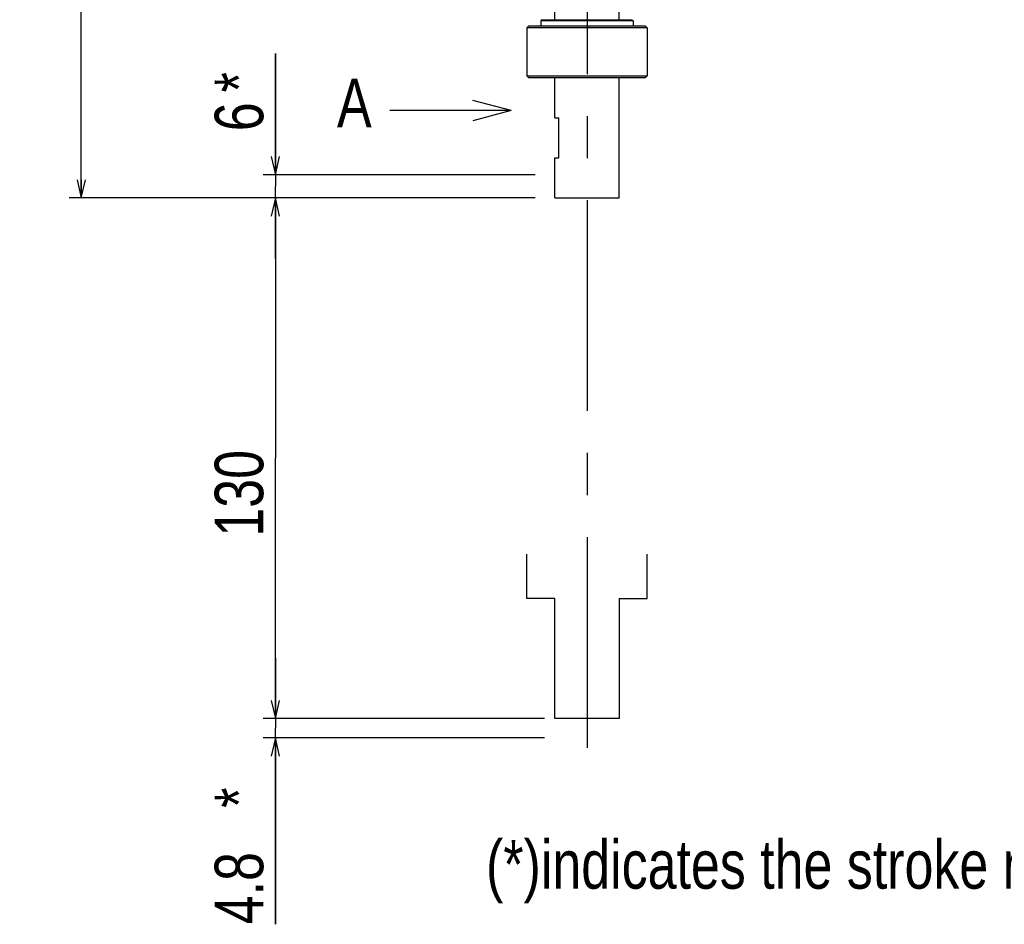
# Model space of a CAD drawing. Extents: x 0 to 2548, y 0 to 1800.
# Tile 10 of 41: x 588 to 834, y 406 to 632. Entities that reach past the tile are written whole.
import ezdxf

# ---------------------------------------------------------------- set-up
doc = ezdxf.new("R2010")
doc.units = 0
doc.header["$LTSCALE"] = 140.166667
doc.linetypes.add('CENTER', pattern=[0.6, 0.375, -0.075, 0.075, -0.075])
doc.layers.get('0').update_dxf_attribs({"linetype": 'CONTINUOUS'})
for name, color, linetype in [('5_ALL_CURVE', 7, 'CONTINUOUS'), ('91_NOTE', 7, 'CONTINUOUS'), ('92_SYMBOL', 7, 'CONTINUOUS'), ('95_ALL_DIM', 7, 'CONTINUOUS'), ('DEFAULT_1', 7, 'CENTER')]:
    doc.layers.add(name, color=color, linetype=linetype)
doc.styles.get("Standard").update_dxf_attribs({"font": 'txt', "width": 0.8})
doc.dimstyles.new('DIMSTYLE_15', dxfattribs={"dimtxt": 12.121212, "dimasz": 4.545455, "dimexe": 0.18, "dimexo": 0.0625, "dimgap": 0.09, "dimtad": 1, "dimdec": 3, "dimtxsty": 'STANDARD', "dimblk": 'OPEN', "dimblk1": 'OPEN', "dimblk2": 'OPEN', "dimcen": 0.09, "dimazin": 3, "dimtp": 0.8, "dimtm": 0.8, "dimtfac": 1, "dimtdec": 3, "dimtofl": 0, "dimtmove": 0, "dimatfit": 3, "dimtolj": 1})
doc.dimstyles.new('DIMSTYLE_4', dxfattribs={"dimtxt": 12.121212, "dimasz": 4.545455, "dimexe": 0.18, "dimexo": 0.0625, "dimgap": 0.09, "dimtad": 1, "dimdec": 3, "dimtxsty": 'STANDARD', "dimblk": 'OPEN', "dimblk1": 'OPEN', "dimblk2": 'OPEN', "dimcen": 0.09, "dimazin": 3, "dimtp": 0.5, "dimtm": 0.5, "dimtfac": 1, "dimtdec": 3, "dimtofl": 0, "dimtmove": 0, "dimatfit": 3, "dimtolj": 1})
doc.dimstyles.new('DIMSTYLE_6', dxfattribs={"dimtxt": 12.121212, "dimasz": 4.545455, "dimexe": 0.18, "dimexo": 0.0625, "dimgap": 0.09, "dimtad": 1, "dimdec": 1, "dimtxsty": 'STANDARD', "dimblk": 'OPEN', "dimblk1": 'OPEN', "dimblk2": 'OPEN', "dimcen": 0.09, "dimazin": 3, "dimtp": 0.1, "dimtm": 0.1, "dimtfac": 1, "dimtdec": 1, "dimtofl": 0, "dimtmove": 0, "dimatfit": 3, "dimtolj": 1})
doc.dimstyles.new('DIMSTYLE_7', dxfattribs={"dimtxt": 12.121212, "dimasz": 4.545455, "dimexe": 0.18, "dimexo": 0.0625, "dimgap": 0.09, "dimtad": 1, "dimdec": 0, "dimtxsty": 'STANDARD', "dimblk": 'OPEN', "dimblk1": 'OPEN', "dimblk2": 'OPEN', "dimcen": 0.09, "dimazin": 3, "dimtp": 0.1, "dimtm": 0.1, "dimtfac": 1, "dimtdec": 0, "dimtofl": 0, "dimtmove": 0, "dimatfit": 3, "dimtolj": 1})

# ---------------------------------------------------------------- blocks, each defined once
blk = doc.blocks.new('_OPEN')
at = {"color": 0, "linetype": 'BYBLOCK'}
for p, q in [((0, 0), (-1, 0.233)), ((-1, -0.233), (0, 0)), ((-1, 0), (0, 0))]:
    blk.add_line(p, q, dxfattribs=at)
blk = doc.blocks.new('*D32')
at = {"layer": '95_ALL_DIM', "color": 2, "linetype": 'CONTINUOUS'}
for p, q in [((706.99, 587.52), (648.5, 587.52)), ((651.53, 587.52), (651.53, 522.52)), ((651.53, 457.52), (651.53, 522.52)), ((717.77, 457.52), (648.5, 457.52))]:
    blk.add_line(p, q, dxfattribs=at)
at = {"layer": '95_ALL_DIM', "color": 2, "linetype": 'CONTINUOUS', "xscale": 4.545455, "yscale": 4.545455, "zscale": 4.545455}
for p, rotation in [((651.53, 587.52), 90), ((651.53, 457.52), 270)]:
    blk.add_blockref('_OPEN', p, dxfattribs=dict(at, rotation=rotation))
at = {"layer": '95_ALL_DIM', "color": 2, "linetype": 'CONTINUOUS', "width": 0.8}
blk.add_text('130', height=12.121, rotation=90, dxfattribs=at).set_placement((648.5, 502.95))
blk = doc.blocks.new('*D33')
at = {"layer": '95_ALL_DIM', "color": 2, "linetype": 'CONTINUOUS'}
for p, q in [((651.53, 457.52), (651.53, 472.67)), ((651.53, 472.67), (651.53, 455.12)), ((718.73, 457.52), (648.5, 457.52)), ((651.53, 406.16), (651.53, 455.12)), ((718.73, 452.71), (648.5, 452.71)), ((651.53, 452.71), (651.53, 406.16))]:
    blk.add_line(p, q, dxfattribs=at)
at = {"layer": '95_ALL_DIM', "color": 2, "linetype": 'CONTINUOUS', "xscale": 4.545455, "yscale": 4.545455, "zscale": 4.545455}
for p, rotation in [((651.53, 457.52), 270), ((651.53, 452.71), 90)]:
    blk.add_blockref('_OPEN', p, dxfattribs=dict(at, rotation=rotation))
at = {"layer": '95_ALL_DIM', "color": 2, "linetype": 'CONTINUOUS', "width": 0.8}
for s, height, p in [('*', 12.12, (648.5, 435.25)), ('4.8', 12.121, (648.5, 406.16))]:
    blk.add_text(s, height=height, rotation=90, dxfattribs=at).set_placement(p)
blk = doc.blocks.new('*D34')
at = {"layer": '95_ALL_DIM', "color": 2, "linetype": 'CONTINUOUS'}
for p, q in [((651.53, 593.28), (651.53, 623.58)), ((651.53, 623.58), (651.53, 590.4)), ((716.37, 593.28), (648.5, 593.28)), ((651.53, 572.37), (651.53, 590.4)), ((716.37, 587.52), (648.5, 587.52)), ((651.53, 587.52), (651.53, 572.37))]:
    blk.add_line(p, q, dxfattribs=at)
at = {"layer": '95_ALL_DIM', "color": 2, "linetype": 'CONTINUOUS', "xscale": 4.545455, "yscale": 4.545455, "zscale": 4.545455}
for p, rotation in [((651.53, 593.28), 270), ((651.53, 587.52), 90)]:
    blk.add_blockref('_OPEN', p, dxfattribs=dict(at, rotation=rotation))
at = {"layer": '95_ALL_DIM', "color": 2, "linetype": 'CONTINUOUS', "width": 0.8}
for s, p in [('*', (648.5, 613.88)), ('6', (648.5, 604.18))]:
    blk.add_text(s, height=12.12, rotation=90, dxfattribs=at).set_placement(p)
blk = doc.blocks.new('*D54')
at = {"layer": '95_ALL_DIM', "color": 2, "linetype": 'CONTINUOUS'}
for p, q in [((1015.73, 1060.52), (600.02, 1060.52)), ((603.05, 1060.52), (603.05, 824.02)), ((603.05, 587.52), (603.05, 824.02)), ((716.1, 587.52), (600.02, 587.52))]:
    blk.add_line(p, q, dxfattribs=at)
at = {"layer": '95_ALL_DIM', "color": 2, "linetype": 'CONTINUOUS', "xscale": 4.545455, "yscale": 4.545455, "zscale": 4.545455}
for p, rotation in [((603.05, 1060.52), 90), ((603.05, 587.52), 270)]:
    blk.add_blockref('_OPEN', p, dxfattribs=dict(at, rotation=rotation))
at = {"layer": '95_ALL_DIM', "color": 2, "linetype": 'CONTINUOUS', "width": 0.8}
blk.add_text('473', height=12.121, rotation=90, dxfattribs=at).set_placement((600.02, 820.79))
blk = doc.blocks.new('YA_JIRUSHI_BL0', base_point=(695.26, 609.31))
at = {"layer": '92_SYMBOL', "color": 2, "linetype": 'CONTINUOUS'}
for q in [(700.86, 611.87), (680.11, 609.31), (700.86, 606.75)]:
    blk.add_line((710.41, 609.31), q, dxfattribs=at)

msp = doc.modelspace()

# ---------------------------------------------------------------- linework, layer by layer
at = {"color": 7, "linetype": 'CONTINUOUS'}
for p, q in [((718.1358, 632.0224), (717.8358, 631.7224)), ((718.1358, 632.0224), (740.5358, 632.0224)), ((721.3358, 632.0224), (721.3358, 634.0224)), ((737.3358, 632.0224), (737.3358, 634.0224)), ((740.5358, 632.0224), (740.8358, 631.7224)), ((714.8358, 630.5224), (714.3358, 630.0224)), ((714.3358, 630.0224), (714.3358, 618.0224)), ((744.3358, 630.0224), (714.3358, 630.0224)), ((714.8359, 630.5224), (743.8358, 630.5224)), ((717.8358, 631.7224), (717.8358, 630.5224)), ((740.8358, 631.7224), (717.8358, 631.7224)), ((740.8358, 631.7224), (740.8358, 630.5224)), ((743.8358, 630.5224), (744.3358, 630.0224)), ((744.3358, 630.0224), (744.3358, 618.0224)), ((714.3358, 618.0224), (714.8358, 617.5224)), ((714.3358, 618.0224), (744.3358, 618.0224)), ((743.8358, 617.5224), (714.8359, 617.5224)), ((721.3358, 607.5224), (721.3358, 617.5224)), ((737.3358, 587.5224), (737.3358, 617.5224)), ((744.3358, 618.0224), (743.8358, 617.5224)), ((721.3358, 607.5224), (722.3358, 607.5224)), ((722.3358, 597.5224), (722.3358, 607.5224)), ((721.3358, 597.5224), (722.3358, 597.5224)), ((721.3358, 587.5224), (721.3358, 597.5224)), ((721.3358, 587.5224), (737.3358, 587.5224))]:
    msp.add_line(p, q, dxfattribs=at)
at = {"layer": '5_ALL_CURVE', "color": 4, "linetype": 'CONTINUOUS'}
for p, q in [((714.3358, 487.5224), (714.3358, 498.5424)), ((744.3358, 487.5224), (744.3358, 498.5424)), ((721.3358, 487.5224), (714.3358, 487.5224)), ((721.3358, 457.5224), (721.3358, 487.5224)), ((737.3358, 487.5224), (744.3358, 487.5224)), ((737.3358, 487.5224), (737.3358, 457.5224)), ((737.3358, 457.5224), (721.3358, 457.5224))]:
    msp.add_line(p, q, dxfattribs=at)
at = {"layer": 'DEFAULT_1', "color": 7, "linetype": 'CENTER'}
msp.add_line((729.3358, 671.0224), (729.3358, 447.6431), dxfattribs=at)

# ---------------------------------------------------------------- block references
at = {"layer": '92_SYMBOL', "color": 2, "linetype": 'CONTINUOUS'}
msp.add_blockref('YA_JIRUSHI_BL0', (695.258, 609.3141), dxfattribs=at)

# ---------------------------------------------------------------- texts
at = {"layer": '91_NOTE', "color": 2, "linetype": 'CONTINUOUS', "width": 0.8}
for s, height, p in [('A', 12.1212, (666.9097, 605.1677)), ('(*)indicates the stroke margin by mechanical stop.', 12.121212, (704.1221, 415.0513))]:
    msp.add_text(s, height=height, dxfattribs=at).set_placement(p)

# ---------------------------------------------------------------- dimensions: what is measured, and where the dimension line sits
at = {"layer": '95_ALL_DIM', "color": 2, "linetype": 'CONTINUOUS'}
for base, p1, p2, dimstyle, picture, middle in [((603.048, 587.5224), (1015.7278, 1060.5224), (716.1004, 587.5224), 'DIMSTYLE_15', '*D54', (593.9571, 835.3397)), ((651.5328, 457.5224), (706.9858, 587.5224), (717.7748, 457.5224), 'DIMSTYLE_4', '*D32', (642.4419, 517.4925))]:
    dim = msp.add_linear_dim(base=base, p1=p1, p2=p2, angle=270, dimstyle=dimstyle, dxfattribs=at)
    dim.commit()
    dim.dimension.update_dxf_attribs({"geometry": picture, "text_midpoint": middle, "dimtype": 160})
for base, p1, p2, angle, dimstyle, picture, middle in [((651.5328, 593.2836), (716.3709, 587.5224), (716.3709, 593.2836), 90, 'DIMSTYLE_7', '*D34', (642.4419, 613.8787)), ((651.5328, 452.7093), (718.7306, 457.5224), (718.7306, 452.7093), 270, 'DIMSTYLE_6', '*D33', (642.4419, 425.5537))]:
    dim = msp.add_linear_dim(base=base, p1=p1, p2=p2, angle=angle, text='<>*', dimstyle=dimstyle, dxfattribs=at)
    dim.commit()
    dim.dimension.update_dxf_attribs({"geometry": picture, "text_midpoint": middle, "dimtype": 160})

doc.saveas('drawing.dxf')
